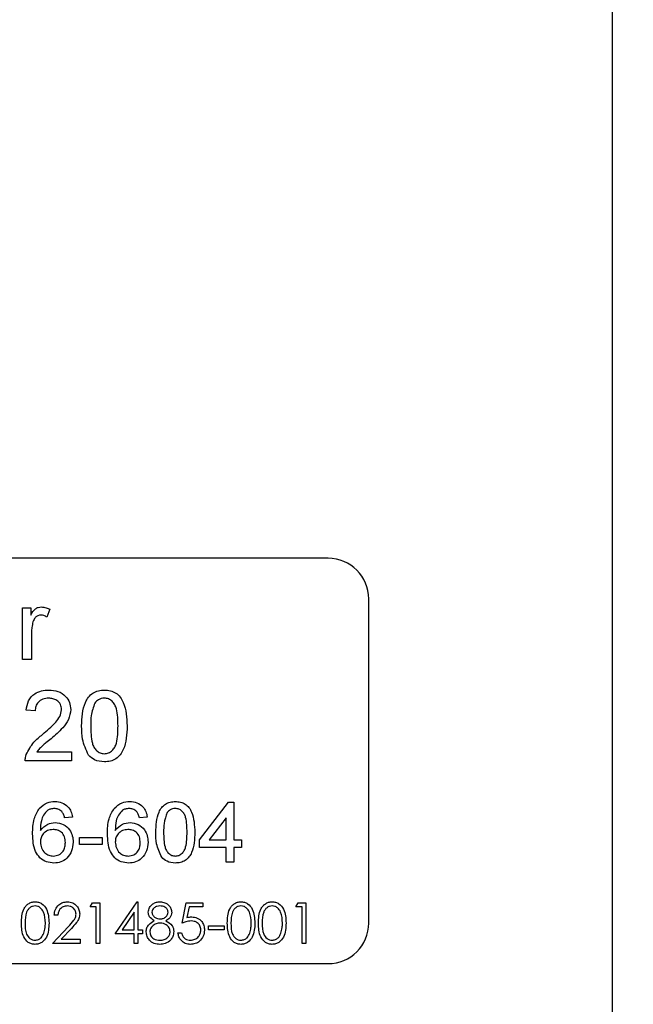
# Model space of a CAD drawing. Extents: x 0 to 8410, y 0 to 5940.
# Tile 144 of 158: x 5822 to 5853, y 4446 to 4495. Entities that reach past the tile are written whole.
import ezdxf

# ---------------------------------------------------------------- set-up
doc = ezdxf.new("R2010")
doc.units = 0
doc.header["$LTSCALE"] = 10
doc.layers.get('0').update_dxf_attribs({"linetype": 'CONTINUOUS'})
doc.styles.add('SLDTEXTSTYLE0', font='TXT', dxfattribs={"width": 0.605})
doc.dimstyles.new('SLDDIMSTYLE1', dxfattribs={"dimtxt": 50, "dimasz": 50, "dimexe": 0, "dimexo": 0.0625, "dimgap": 12.5, "dimtad": 1, "dimdec": 1, "dimrnd": 1e-09, "dimzin": 12, "dimtxsty": 'SLDTEXTSTYLE0', "dimsah": 1, "dimcen": 0.09, "dimazin": 3, "dimtfac": 1, "dimtofl": 0, "dimtmove": 0, "dimatfit": 3, "dimtolj": 1, "dimtzin": 12})
doc.dimstyles.new('SLDDIMSTYLE2', dxfattribs={"dimtxt": 50, "dimasz": 50, "dimexe": 0, "dimexo": 0.0625, "dimgap": 12.5, "dimtad": 1, "dimdec": 0, "dimrnd": 1e-09, "dimzin": 12, "dimtxsty": 'SLDTEXTSTYLE0', "dimsah": 1, "dimcen": 0.09, "dimazin": 3, "dimtfac": 1, "dimtofl": 0, "dimtmove": 0, "dimatfit": 3, "dimtolj": 1, "dimtzin": 12})
doc.dimstyles.new('SLDDIMSTYLE4', dxfattribs={"dimtxt": 50, "dimasz": 50, "dimexe": 0, "dimexo": 0.0625, "dimgap": 12.5, "dimtad": 0, "dimtih": 1, "dimtoh": 1, "dimdec": 1, "dimrnd": 1e-09, "dimzin": 12, "dimtxsty": 'SLDTEXTSTYLE0', "dimblk1": 'NONE', "dimsah": 1, "dimcen": 0, "dimazin": 3, "dimtfac": 1, "dimtmove": 0, "dimatfit": 3, "dimtolj": 1, "dimtzin": 12})

# ---------------------------------------------------------------- blocks, each defined once
blk = doc.blocks.new('_D_3')
at = {"color": 7, "linetype": 'CONTINUOUS'}
for p, q in [((5824.022, 5118.99), (8056.368, 5118.99)), ((8041.368, 1025.797), (8041.368, 5118.99)), ((6281.634, 1025.797), (8056.368, 1025.797))]:
    blk.add_line(p, q, dxfattribs=at)
for points in [[(8041.368, 5118.99), (8033.868, 5068.99), (8048.868, 5068.99)], [(8041.368, 1025.797), (8048.868, 1075.797), (8033.868, 1075.797)]]:
    blk.add_solid(points, dxfattribs=at)
at = {"color": 7, "linetype": 'CONTINUOUS', "insert": (7976.914, 2996.005), "char_height": 50, "attachment_point": 1, "rotation": 90, "style": 'SLDTEXTSTYLE0'}
blk.add_mtext('4093', dxfattribs=at)
blk = doc.blocks.new('_D_9')
at = {"color": 7, "linetype": 'CONTINUOUS'}
for p, q in [((6136.634, 4639.083), (2746.634, 4639.083)), ((2761.634, 4639.083), (2761.634, 1533.022)), ((3861.911, 1533.022), (2746.634, 1533.022))]:
    blk.add_line(p, q, dxfattribs=at)
for points in [[(2761.634, 4639.083), (2754.134, 4589.083), (2769.134, 4589.083)], [(2761.634, 1533.022), (2769.134, 1583.022), (2754.134, 1583.022)]]:
    blk.add_solid(points, dxfattribs=at)
at = {"color": 7, "linetype": 'CONTINUOUS', "insert": (2697.181, 3009.664), "char_height": 50, "attachment_point": 1, "rotation": 90, "style": 'SLDTEXTSTYLE0'}
blk.add_mtext('3106', dxfattribs=at)
blk = doc.blocks.new('_D_10')
at = {"color": 7, "linetype": 'CONTINUOUS'}
for p, q in [((4681.634, 4133.022), (4681.634, 5288.888)), ((6156.634, 4443.022), (6156.634, 5288.888)), ((4681.634, 5273.888), (6156.634, 5273.888))]:
    blk.add_line(p, q, dxfattribs=at)
for points in [[(4681.634, 5273.888), (4731.634, 5266.388), (4731.634, 5281.388)], [(6156.634, 5273.888), (6106.634, 5281.388), (6106.634, 5266.388)]]:
    blk.add_solid(points, dxfattribs=at)
at = {"color": 7, "linetype": 'CONTINUOUS', "insert": (5342.745, 5338.341), "char_height": 50, "attachment_point": 1, "style": 'SLDTEXTSTYLE0'}
blk.add_mtext('1475', dxfattribs=at)
blk = doc.blocks.new('SW_SYMBOL_HOLE_DEPTH')
at = {"color": 0, "linetype": 'CONTINUOUS'}
for p, q in [((0, 8750), (8000, 8750)), ((4000, 8750), (4000, 750)), ((1000, 5550), (4000, 750)), ((7000, 5550), (4000, 750))]:
    blk.add_line(p, q, dxfattribs=at)
blk = doc.blocks.new('_D_16')
at = {"color": 7, "linetype": 'CONTINUOUS'}
for p, q in [((5939.937, 4744.559), (5357.437, 4744.559)), ((6053.954, 4469.488), (5939.937, 4744.559)), ((6059.314, 4456.555), (6053.954, 4469.488))]:
    blk.add_line(p, q, dxfattribs=at)
blk.add_solid([(6053.954, 4469.488), (6041.737, 4518.549), (6027.88, 4512.806)], dxfattribs=at)
at = {"color": 7, "linetype": 'CONTINUOUS', "xscale": 0.006445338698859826, "yscale": 0.006445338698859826, "zscale": 0.006445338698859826}
blk.add_blockref('SW_SYMBOL_HOLE_DEPTH', (5544.52, 4828.522), dxfattribs=at)
at = {"color": 7, "linetype": 'CONTINUOUS', "char_height": 50, "attachment_point": 1, "style": 'SLDTEXTSTYLE0'}
for s, insert in [('3x M8', (5357.437, 4885.888)), ('12', (5613.582, 4885.888)), ('Both sides of wrist', (5357.437, 4809.013))]:
    blk.add_mtext(s, dxfattribs=dict(at, insert=insert))
blk = doc.blocks.new('_NONE')

msp = doc.modelspace()

# ---------------------------------------------------------------- linework, layer by layer
at = {"color": 8, "linetype": 'CONTINUOUS'}
msp.add_line((5851.634087, 4502.35491), (5851.634087, 4343.687345), dxfattribs=at)
at = {"color": 7, "linetype": 'CONTINUOUS'}
for p, q in [((5837.634029, 4468.021681), (5801.634016, 4468.021681)), ((5839.634003, 4450.021793), (5839.634003, 4466.021826)), ((5822.557153, 4463.021805), (5822.557153, 4465.579321)), ((5822.557153, 4465.579321), (5822.961034, 4465.579321)), ((5822.961034, 4465.579321), (5822.961034, 4465.222647)), ((5823.903265, 4465.504457), (5823.763074, 4465.115358)), ((5823.005857, 4464.380552), (5823.005857, 4463.021805)), ((5823.005857, 4463.021805), (5822.557153, 4463.021805)), ((5823.185386, 4460.489799), (5822.736563, 4460.534622)), ((5823.268118, 4458.470394), (5824.980201, 4458.470394)), ((5824.980201, 4458.470394), (5824.980201, 4458.02169)), ((5824.980201, 4458.02169), (5822.691741, 4458.02169)), ((5831.287922, 4454.137136), (5832.710924, 4455.983211)), ((5832.710924, 4455.983211), (5832.980218, 4455.983211)), ((5832.980218, 4455.983211), (5832.980218, 4454.137136)), ((5825.018706, 4455.252458), (5824.634018, 4455.214073)), ((5828.710975, 4455.252458), (5828.326406, 4455.214073)), ((5832.595648, 4455.217649), (5831.762614, 4454.137136)), ((5832.595648, 4454.137136), (5832.595648, 4455.217649)), ((5825.364771, 4454.252531), (5826.480212, 4454.252531)), ((5825.364771, 4453.906347), (5825.364771, 4454.252531)), ((5826.480212, 4453.906347), (5825.364771, 4453.906347)), ((5826.480212, 4454.252531), (5826.480212, 4453.906347)), ((5831.287922, 4453.752567), (5831.287922, 4454.137136)), ((5831.762614, 4454.137136), (5832.595648, 4454.137136)), ((5832.980218, 4454.137136), (5833.364787, 4454.137136)), ((5833.364787, 4454.137136), (5833.364787, 4453.752567)), ((5832.595648, 4453.752567), (5831.287922, 4453.752567)), ((5832.595648, 4453.021814), (5832.595648, 4453.752567)), ((5832.980218, 4453.752567), (5832.980218, 4453.021814)), ((5833.364787, 4453.752567), (5832.980218, 4453.752567)), ((5832.980218, 4453.021814), (5832.595648, 4453.021814)), ((5825.890483, 4450.816681), (5826.007905, 4451.021721)), ((5826.007905, 4451.021721), (5826.377692, 4451.021721)), ((5826.377692, 4451.021721), (5826.377692, 4449.021627)), ((5827.1212, 4449.483206), (5828.213038, 4451.072981)), ((5828.213038, 4451.072981), (5828.249397, 4451.072981)), ((5828.249397, 4451.072981), (5828.249397, 4449.688484)), ((5830.4289, 4450.021793), (5830.63406, 4451.021721)), ((5830.63406, 4451.021721), (5831.454577, 4451.021721)), ((5831.454577, 4451.021721), (5831.454577, 4450.816681)), ((5836.044254, 4450.816681), (5836.161675, 4451.021721)), ((5836.161675, 4451.021721), (5836.531462, 4451.021721)), ((5836.531462, 4451.021721), (5836.531462, 4449.021627)), ((5826.198163, 4450.816681), (5825.890483, 4450.816681)), ((5826.198163, 4449.021627), (5826.198163, 4450.816681)), ((5828.069987, 4450.557043), (5827.473821, 4449.688484)), ((5828.069987, 4449.688484), (5828.069987, 4450.557043)), ((5830.77425, 4450.816681), (5830.666484, 4450.290491)), ((5831.454577, 4450.816681), (5830.77425, 4450.816681)), ((5836.352052, 4450.816681), (5836.044254, 4450.816681)), ((5836.352052, 4449.021627), (5836.352052, 4450.816681)), ((5824.300708, 4450.406362), (5824.121179, 4450.406362)), ((5824.044289, 4449.021627), (5824.819984, 4449.849417)), ((5824.973049, 4449.760963), (5824.472608, 4449.226906)), ((5828.069987, 4449.483206), (5827.1212, 4449.483206)), ((5827.473821, 4449.688484), (5828.069987, 4449.688484)), ((5828.069987, 4449.021627), (5828.069987, 4449.483206)), ((5828.249397, 4449.688484), (5828.480186, 4449.688484)), ((5828.480186, 4449.483206), (5828.249397, 4449.483206)), ((5828.249397, 4449.483206), (5828.249397, 4449.021627)), ((5828.480186, 4449.688484), (5828.480186, 4449.483206)), ((5830.223741, 4449.534466), (5830.40327, 4449.534466)), ((5831.736626, 4449.688484), (5831.736626, 4449.893524)), ((5831.736626, 4449.893524), (5832.505884, 4449.893524)), ((5832.505884, 4449.688484), (5831.736626, 4449.688484)), ((5832.505884, 4449.893524), (5832.505884, 4449.688484)), ((5825.403275, 4449.021627), (5824.044289, 4449.021627)), ((5824.472608, 4449.226906), (5825.403275, 4449.226906)), ((5825.403275, 4449.226906), (5825.403275, 4449.021627)), ((5826.377692, 4449.021627), (5826.198163, 4449.021627)), ((5828.249397, 4449.021627), (5828.069987, 4449.021627)), ((5836.531462, 4449.021627), (5836.352052, 4449.021627)), ((5801.634016, 4448.0217), (5837.634029, 4448.0217))]:
    msp.add_line(p, q, dxfattribs=at)
for centre, radius, start, end in [((5804.021524, 3538.989613), 1580, 55, 155), ((5837.634054, 4466.021738), 2, 0, 90), ((5837.634054, 4450.021738), 2, 270, 0)]:
    msp.add_arc(centre, radius, start, end, dxfattribs=at)
at = {"color": 8, "linetype": 'CONTINUOUS'}
for points, knots in [([(5851.314487, 4339.085867), (5843.1158, 4339.557161), (5826.71259, 4340.500086), (5802.10865, 4341.919574), (5777.51639, 4343.370575), (5758.05661, 4344.521221), (5743.733874, 4345.422541), (5734.470007, 4345.818656), (5725.22618, 4347.309282), (5717.131177, 4349.6792), (5710.221156, 4352.543675), (5704.437302, 4355.524355), (5698.875736, 4359.019107), (5693.631568, 4362.978151), (5688.762218, 4367.359373), (5684.296663, 4372.106822), (5680.207096, 4377.267339), (5676.576969, 4382.761041), (5673.434583, 4388.520528), (5670.796187, 4394.486976), (5668.646723, 4400.718622), (5666.907124, 4407.621504), (5665.752557, 4415.160653), (5665.324086, 4423.843681), (5665.896819, 4432.497047), (5667.451654, 4441.010204), (5669.861754, 4449.29021), (5673.208891, 4457.24895), (5677.437771, 4464.763705), (5682.419365, 4471.810039), (5687.907608, 4477.914475), (5693.685659, 4483.118515), (5699.119951, 4487.194829), (5704.952511, 4490.857394), (5709.11034, 4492.846744), (5711.205783, 4493.849327)], [0, 0, 0, 0, 0.076814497, 0.153683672, 0.230716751, 0.30780409, 0.33684773, 0.365893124, 0.395147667, 0.424866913, 0.445225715, 0.465584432, 0.486163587, 0.507089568, 0.527450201, 0.547810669, 0.568389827, 0.589322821, 0.60962378, 0.629924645, 0.650446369, 0.671324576, 0.696502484, 0.72168086, 0.75250383, 0.777383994, 0.802537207, 0.833139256, 0.858124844, 0.883381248, 0.914134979, 0.935184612, 0.956562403, 0.978108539, 1, 1, 1, 1]), ([(5712.742748, 4489.635755), (5711.203761, 4488.968059), (5708.125865, 4487.632701), (5703.422077, 4485.087257), (5698.637924, 4482.03694), (5693.848168, 4478.383008), (5689.328068, 4474.300381), (5685.189718, 4469.878817), (5681.459543, 4465.152617), (5678.167715, 4460.186352), (5675.272315, 4454.922233), (5672.637661, 4449.008311), (5670.406722, 4442.3999), (5668.650528, 4434.604895), (5667.850405, 4427.108368), (5667.845841, 4420.054971), (5668.350195, 4414.037757), (5669.369208, 4408.022358), (5670.897597, 4402.111326), (5672.930021, 4396.352237), (5675.434032, 4390.795424), (5678.425853, 4385.423672), (5682.433313, 4379.483566), (5687.728233, 4373.208597), (5693.775182, 4367.646444), (5700.371519, 4362.770382), (5707.458928, 4358.611735), (5715.014837, 4355.363732), (5722.490428, 4353.092781), (5729.735983, 4351.491085), (5740.419102, 4350.618304), (5759.259636, 4349.626122), (5786.320696, 4347.823537), (5818.931348, 4345.808955), (5840.728384, 4344.394859), (5851.634087, 4343.687345)], [0, 0, 0, 0, 0.016310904, 0.032620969, 0.051960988, 0.071431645, 0.091104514, 0.111053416, 0.130126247, 0.149400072, 0.168672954, 0.18815501, 0.211859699, 0.235829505, 0.265017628, 0.284228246, 0.303653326, 0.323078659, 0.342923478, 0.362427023, 0.381931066, 0.401724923, 0.421816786, 0.451232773, 0.481126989, 0.501386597, 0.530883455, 0.560842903, 0.581140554, 0.606806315, 0.632764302, 0.685069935, 0.789748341, 0.894804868, 1, 1, 1, 1])]:
    msp.add_open_spline(points, degree=3, knots=knots, dxfattribs=at)
at = {"color": 7, "linetype": 'CONTINUOUS'}
for points, knots in [([(5822.961034, 4465.222647), (5823.028157, 4465.336593), (5823.121715, 4465.495414), (5823.330151, 4465.610722), (5823.432248, 4465.619829), (5823.48329, 4465.624382)], [0, 0, 0, 0, 0.5594231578, 0.7797382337, 1, 1, 1, 1]), ([(5823.48329, 4465.624382), (5823.565957, 4465.616368), (5823.713698, 4465.602044), (5823.8453, 4465.534297), (5823.903265, 4465.504457)], [0, 0, 0, 0, 0.5595429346, 1, 1, 1, 1]), ([(5823.465767, 4465.220501), (5823.414785, 4465.214188), (5823.312786, 4465.201558), (5823.158921, 4465.089542), (5823.106957, 4464.967444), (5823.075237, 4464.892914)], [0, 0, 0, 0, 0.280213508, 0.560631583, 1, 1, 1, 1]), ([(5823.763074, 4465.115358), (5823.711849, 4465.147865), (5823.620384, 4465.205906), (5823.513007, 4465.216042), (5823.465767, 4465.220501)], [0, 0, 0, 0, 0.560055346, 1, 1, 1, 1]), ([(5823.075237, 4464.892914), (5823.052463, 4464.798587), (5823.011765, 4464.630027), (5823.007664, 4464.456828), (5823.005857, 4464.380552)], [0, 0, 0, 0, 0.559604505, 1, 1, 1, 1]), ([(5822.736563, 4460.534622), (5822.762491, 4460.689902), (5822.814211, 4460.999659), (5823.114803, 4461.343026), (5823.490497, 4461.501738), (5823.735678, 4461.515023), (5823.858442, 4461.521675)], [0, 0, 0, 0, 0.28017627, 0.558903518, 0.779138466, 1, 1, 1, 1]), ([(5823.858442, 4461.521675), (5824.01113, 4461.511107), (5824.315832, 4461.490018), (5824.680493, 4461.24762), (5824.902846, 4460.914666), (5824.924532, 4460.675317), (5824.935379, 4460.555603)], [0, 0, 0, 0, 0.280449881, 0.559663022, 0.779759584, 1, 1, 1, 1]), ([(5825.473847, 4459.747841), (5825.487256, 4460.151599), (5825.504034, 4460.65681), (5825.800724, 4461.17739), (5826.019726, 4461.383931), (5826.298238, 4461.504337), (5826.496421, 4461.515892), (5826.595606, 4461.521675)], [0, 0, 0, 0, 0.499117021, 0.624530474, 0.749563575, 0.874662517, 1, 1, 1, 1]), ([(5826.595606, 4461.521675), (5826.694724, 4461.515307), (5826.892901, 4461.502574), (5827.17112, 4461.383666), (5827.394957, 4461.180668), (5827.671343, 4460.648738), (5827.696923, 4460.148006), (5827.717366, 4459.747841)], [0, 0, 0, 0, 0.125363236, 0.250653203, 0.37571981, 0.501100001, 1, 1, 1, 1]), ([(5823.848548, 4461.117794), (5823.751713, 4461.110655), (5823.558507, 4461.096411), (5823.326391, 4460.938879), (5823.201894, 4460.717378), (5823.190897, 4460.565766), (5823.185386, 4460.489799)], [0, 0, 0, 0, 0.280461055, 0.5595805, 0.779322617, 1, 1, 1, 1]), ([(5824.486675, 4460.551311), (5824.474848, 4460.640807), (5824.45117, 4460.819976), (5824.269338, 4461.007036), (5824.059362, 4461.105283), (5823.918885, 4461.11362), (5823.848548, 4461.117794)], [0, 0, 0, 0, 0.279048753, 0.5586499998, 0.7790144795, 1, 1, 1, 1]), ([(5826.125087, 4460.878183), (5826.052157, 4460.674051), (5825.921452, 4460.308207), (5825.922214, 4459.920602), (5825.922551, 4459.749271)], [0, 0, 0, 0, 0.557977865, 1, 1, 1, 1]), ([(5826.590719, 4461.117794), (5826.539895, 4461.114528), (5826.438326, 4461.108), (5826.267395, 4461.035394), (5826.179039, 4460.937784), (5826.125087, 4460.878183)], [0, 0, 0, 0, 0.280573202, 0.560709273, 1, 1, 1, 1]), ([(5827.268662, 4459.749271), (5827.265551, 4460.036262), (5827.261661, 4460.395015), (5827.120724, 4460.803028), (5826.986921, 4460.972472), (5826.80556, 4461.097583), (5826.662324, 4461.111058), (5826.590719, 4461.117794)], [0, 0, 0, 0, 0.500402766, 0.625528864, 0.750529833, 0.8752886, 1, 1, 1, 1]), ([(5823.545756, 4459.330847), (5823.769432, 4459.522197), (5824.080781, 4459.788551), (5824.424858, 4460.204662), (5824.466113, 4460.436007), (5824.486675, 4460.551311)], [0, 0, 0, 0, 0.5613437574, 0.781370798, 1, 1, 1, 1]), ([(5824.935379, 4460.555603), (5824.911683, 4460.388455), (5824.864182, 4460.053396), (5824.487979, 4459.568981), (5824.163069, 4459.290173), (5823.9643, 4459.119608)], [0, 0, 0, 0, 0.27874388, 0.558759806, 1, 1, 1, 1]), ([(5825.813832, 4458.313991), (5825.694488, 4458.56839), (5825.480618, 4459.024284), (5825.475922, 4459.526064), (5825.473847, 4459.747841)], [0, 0, 0, 0, 0.558020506, 1, 1, 1, 1]), ([(5825.922551, 4459.749271), (5825.926168, 4459.463563), (5825.930691, 4459.106392), (5826.066637, 4458.69713), (5826.203025, 4458.530531), (5826.38125, 4458.402718), (5826.524175, 4458.38807), (5826.595606, 4458.380749)], [0, 0, 0, 0, 0.5004001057, 0.6255619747, 0.7504970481, 0.8753019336, 1, 1, 1, 1]), ([(5826.595606, 4458.380749), (5826.666895, 4458.388343), (5826.809561, 4458.403543), (5826.98856, 4458.530172), (5827.123607, 4458.697839), (5827.261153, 4459.106102), (5827.265325, 4459.463428), (5827.268662, 4459.749271)], [0, 0, 0, 0, 0.124650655, 0.249456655, 0.374432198, 0.499575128, 1, 1, 1, 1]), ([(5827.717366, 4459.747841), (5827.703645, 4459.344487), (5827.686478, 4458.839799), (5827.390167, 4458.319743), (5827.171551, 4458.112935), (5826.892628, 4457.99392), (5826.694674, 4457.982555), (5826.595606, 4457.976868)], [0, 0, 0, 0, 0.499089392, 0.6244747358, 0.7495806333, 0.874676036, 1, 1, 1, 1]), ([(5822.738709, 4458.333065), (5822.850989, 4458.550469), (5823.052106, 4458.939887), (5823.394509, 4459.211063), (5823.545756, 4459.330847)], [0, 0, 0, 0, 0.5582784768, 1, 1, 1, 1]), ([(5823.9643, 4459.119608), (5823.88079, 4459.050805), (5823.743195, 4458.937443), (5823.553629, 4458.777516), (5823.395604, 4458.637896), (5823.310611, 4458.526225), (5823.268118, 4458.470394)], [0, 0, 0, 0, 0.339930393, 0.560087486, 0.780059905, 1, 1, 1, 1]), ([(5822.691741, 4458.02169), (5822.692984, 4458.081054), (5822.695204, 4458.187021), (5822.72542, 4458.288455), (5822.738709, 4458.333065)], [0, 0, 0, 0, 0.560206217, 1, 1, 1, 1]), ([(5826.595606, 4457.976868), (5826.42724, 4457.991349), (5826.126449, 4458.017219), (5825.909392, 4458.223274), (5825.813832, 4458.313991)], [0, 0, 0, 0, 0.559744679, 1, 1, 1, 1]), ([(5823.384108, 4455.680897), (5823.507334, 4455.792416), (5823.728054, 4455.992167), (5824.022563, 4456.012746), (5824.15265, 4456.021835)], [0, 0, 0, 0, 0.558288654, 1, 1, 1, 1]), ([(5824.15265, 4456.021835), (5824.272914, 4456.012024), (5824.513036, 4455.992433), (5824.798324, 4455.794863), (5824.965913, 4455.530658), (5825.001094, 4455.345269), (5825.018706, 4455.252458)], [0, 0, 0, 0, 0.280068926, 0.559196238, 0.779321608, 1, 1, 1, 1]), ([(5827.076377, 4455.680897), (5827.199644, 4455.792416), (5827.420418, 4455.99215), (5827.714954, 4456.012741), (5827.845039, 4456.021835)], [0, 0, 0, 0, 0.558338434, 1, 1, 1, 1]), ([(5827.845039, 4456.021835), (5827.965261, 4456.012017), (5828.205339, 4455.99241), (5828.490593, 4455.794863), (5828.658182, 4455.530658), (5828.693363, 4455.345269), (5828.710975, 4455.252458)], [0, 0, 0, 0, 0.280002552, 0.559155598, 0.779301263, 1, 1, 1, 1]), ([(5829.134049, 4454.501201), (5829.145517, 4454.847354), (5829.159866, 4455.280474), (5829.4144, 4455.726576), (5829.601975, 4455.903767), (5829.840784, 4456.006729), (5830.010588, 4456.016796), (5830.095591, 4456.021835)], [0, 0, 0, 0, 0.499156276, 0.624564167, 0.749627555, 0.874665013, 1, 1, 1, 1]), ([(5830.095591, 4456.021835), (5830.180568, 4456.016332), (5830.350415, 4456.005331), (5830.588958, 4455.90353), (5830.780676, 4455.729376), (5831.017767, 4455.273526), (5831.039648, 4454.844255), (5831.057133, 4454.501201)], [0, 0, 0, 0, 0.125394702, 0.250632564, 0.375712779, 0.501097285, 1, 1, 1, 1]), ([(5823.057117, 4454.4261), (5823.061093, 4454.677117), (5823.068176, 4455.124231), (5823.28779, 4455.511185), (5823.384108, 4455.680897)], [0, 0, 0, 0, 0.561417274, 1, 1, 1, 1]), ([(5823.79991, 4455.586721), (5823.726816, 4455.51373), (5823.580555, 4455.367674), (5823.455105, 4455.013307), (5823.446854, 4454.749285), (5823.441805, 4454.587747)], [0, 0, 0, 0, 0.279422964, 0.559125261, 1, 1, 1, 1]), ([(5824.127497, 4455.675651), (5824.06295, 4455.670865), (5823.947661, 4455.662315), (5823.845066, 4455.609824), (5823.79991, 4455.586721)], [0, 0, 0, 0, 0.559869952, 1, 1, 1, 1]), ([(5824.495258, 4455.521633), (5824.434956, 4455.571481), (5824.327104, 4455.660637), (5824.188573, 4455.671057), (5824.127497, 4455.675651)], [0, 0, 0, 0, 0.55911712, 1, 1, 1, 1]), ([(5824.634018, 4455.214073), (5824.618395, 4455.276354), (5824.590515, 4455.3875), (5824.524348, 4455.480671), (5824.495258, 4455.521633)], [0, 0, 0, 0, 0.560349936, 1, 1, 1, 1]), ([(5826.749386, 4454.4261), (5826.753363, 4454.677117), (5826.760446, 4455.124231), (5826.980059, 4455.511185), (5827.076377, 4455.680897)], [0, 0, 0, 0, 0.561417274, 1, 1, 1, 1]), ([(5827.492179, 4455.586721), (5827.419073, 4455.513734), (5827.272797, 4455.367698), (5827.147567, 4455.013265), (5827.139196, 4454.749276), (5827.134075, 4454.587747)], [0, 0, 0, 0, 0.279431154, 0.559102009, 1, 1, 1, 1]), ([(5827.819767, 4455.675651), (5827.75522, 4455.670865), (5827.63993, 4455.662315), (5827.537335, 4455.609824), (5827.492179, 4455.586721)], [0, 0, 0, 0, 0.559869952, 1, 1, 1, 1]), ([(5828.187527, 4455.521633), (5828.127225, 4455.571481), (5828.019373, 4455.660637), (5827.880842, 4455.671057), (5827.819767, 4455.675651)], [0, 0, 0, 0, 0.55911712, 1, 1, 1, 1]), ([(5828.326406, 4455.214073), (5828.310793, 4455.27636), (5828.282924, 4455.387538), (5828.216665, 4455.480675), (5828.187527, 4455.521633)], [0, 0, 0, 0, 0.560244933, 1, 1, 1, 1]), ([(5829.692306, 4455.470135), (5829.629796, 4455.295164), (5829.517754, 4454.981551), (5829.518353, 4454.649283), (5829.518618, 4454.502394)], [0, 0, 0, 0, 0.557920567, 1, 1, 1, 1]), ([(5830.091419, 4455.675651), (5830.04786, 4455.672747), (5829.96085, 4455.666944), (5829.814287, 4455.604923), (5829.738561, 4455.521246), (5829.692306, 4455.470135)], [0, 0, 0, 0, 0.280647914, 0.56060928, 1, 1, 1, 1]), ([(5830.672564, 4454.502394), (5830.669796, 4454.74843), (5830.666335, 4455.05599), (5830.545681, 4455.405796), (5830.431007, 4455.551048), (5830.275528, 4455.658135), (5830.152777, 4455.669814), (5830.091419, 4455.675651)], [0, 0, 0, 0, 0.500488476, 0.62563963, 0.750539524, 0.875305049, 1, 1, 1, 1]), ([(5823.441805, 4454.587747), (5823.551733, 4454.712559), (5823.748537, 4454.936008), (5824.041463, 4454.968806), (5824.17077, 4454.983284)], [0, 0, 0, 0, 0.558566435, 1, 1, 1, 1]), ([(5824.17077, 4454.983284), (5824.308366, 4454.964834), (5824.583849, 4454.927894), (5824.877584, 4454.655359), (5825.035829, 4454.334404), (5825.050001, 4454.118057), (5825.057091, 4454.009821)], [0, 0, 0, 0, 0.279120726, 0.558835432, 0.779291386, 1, 1, 1, 1]), ([(5827.134075, 4454.587747), (5827.244003, 4454.712559), (5827.440806, 4454.936008), (5827.733732, 4454.968806), (5827.86304, 4454.983284)], [0, 0, 0, 0, 0.558566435, 1, 1, 1, 1]), ([(5827.86304, 4454.983284), (5828.000683, 4454.96485), (5828.276194, 4454.927952), (5828.569866, 4454.655319), (5828.728072, 4454.334398), (5828.742341, 4454.118056), (5828.74948, 4454.009821)], [0, 0, 0, 0, 0.279192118, 0.558837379, 0.779287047, 1, 1, 1, 1]), ([(5824.108781, 4452.98319), (5823.982389, 4452.994436), (5823.729826, 4453.016906), (5823.401547, 4453.228376), (5823.085431, 4453.69063), (5823.068795, 4454.122752), (5823.057117, 4454.4261)], [0, 0, 0, 0, 0.186929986, 0.373534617, 0.560223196, 1, 1, 1, 1]), ([(5824.064316, 4454.6371), (5823.97219, 4454.627201), (5823.787945, 4454.607402), (5823.578006, 4454.4437), (5823.457015, 4454.234983), (5823.446879, 4454.090022), (5823.441805, 4454.01745)], [0, 0, 0, 0, 0.27967391, 0.5593253, 0.779387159, 1, 1, 1, 1]), ([(5824.672522, 4453.997661), (5824.66593, 4454.091472), (5824.652785, 4454.278512), (5824.499709, 4454.502927), (5824.284899, 4454.622893), (5824.137924, 4454.632359), (5824.064316, 4454.6371)], [0, 0, 0, 0, 0.280512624, 0.559287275, 0.779284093, 1, 1, 1, 1]), ([(5827.80117, 4452.98319), (5827.674785, 4452.994445), (5827.422201, 4453.016937), (5827.093817, 4453.228299), (5826.777898, 4453.690719), (5826.761147, 4454.122777), (5826.749386, 4454.4261)], [0, 0, 0, 0, 0.186925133, 0.373575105, 0.560224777, 1, 1, 1, 1]), ([(5827.756705, 4454.6371), (5827.664542, 4454.627205), (5827.480262, 4454.607421), (5827.270236, 4454.443739), (5827.149458, 4454.234938), (5827.139207, 4454.090015), (5827.134075, 4454.01745)], [0, 0, 0, 0, 0.279771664, 0.559401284, 0.77938664, 1, 1, 1, 1]), ([(5828.364791, 4453.997661), (5828.358199, 4454.091472), (5828.345055, 4454.278512), (5828.191979, 4454.502927), (5827.977204, 4454.622873), (5827.830271, 4454.632354), (5827.756705, 4454.6371)], [0, 0, 0, 0, 0.280545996, 0.559353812, 0.779376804, 1, 1, 1, 1]), ([(5829.425516, 4453.272392), (5829.323226, 4453.490436), (5829.139939, 4453.881139), (5829.135854, 4454.311165), (5829.134049, 4454.501201)], [0, 0, 0, 0, 0.558082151, 1, 1, 1, 1]), ([(5829.518618, 4454.502394), (5829.52178, 4454.257568), (5829.525733, 4453.951473), (5829.642124, 4453.600629), (5829.759186, 4453.45791), (5829.911807, 4453.3481), (5830.034372, 4453.335612), (5830.095591, 4453.329374)], [0, 0, 0, 0, 0.500316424, 0.625523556, 0.750430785, 0.875343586, 1, 1, 1, 1]), ([(5830.095591, 4453.329374), (5830.156702, 4453.335985), (5830.278945, 4453.349208), (5830.432436, 4453.457589), (5830.54824, 4453.601288), (5830.665903, 4453.951262), (5830.669604, 4454.257461), (5830.672564, 4454.502394)], [0, 0, 0, 0, 0.12471561, 0.249474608, 0.374482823, 0.499642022, 1, 1, 1, 1]), ([(5831.057133, 4454.501201), (5831.045404, 4454.155461), (5831.030728, 4453.722873), (5830.776587, 4453.277259), (5830.589334, 4453.099873), (5830.350194, 4452.997932), (5830.180526, 4452.988108), (5830.095591, 4452.98319)], [0, 0, 0, 0, 0.499066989, 0.624430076, 0.749566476, 0.874634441, 1, 1, 1, 1]), ([(5823.441805, 4454.01745), (5823.453042, 4453.919817), (5823.475496, 4453.724728), (5823.630245, 4453.489436), (5823.847752, 4453.349054), (5824.002099, 4453.335938), (5824.079337, 4453.329374)], [0, 0, 0, 0, 0.28008458, 0.559661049, 0.779645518, 1, 1, 1, 1]), ([(5824.079337, 4453.329374), (5824.173948, 4453.340178), (5824.362968, 4453.361762), (5824.564252, 4453.551232), (5824.660318, 4453.7759), (5824.668452, 4453.923701), (5824.672522, 4453.997661)], [0, 0, 0, 0, 0.279572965, 0.558544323, 0.779092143, 1, 1, 1, 1]), ([(5825.057091, 4454.009821), (5825.042052, 4453.863718), (5825.012019, 4453.571966), (5824.779782, 4453.220353), (5824.453841, 4453.013942), (5824.223829, 4452.993444), (5824.108781, 4452.98319)], [0, 0, 0, 0, 0.280311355, 0.559752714, 0.779795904, 1, 1, 1, 1]), ([(5827.134075, 4454.01745), (5827.145303, 4453.919811), (5827.167742, 4453.724688), (5827.322639, 4453.489465), (5827.540135, 4453.34905), (5827.694485, 4453.335936), (5827.771725, 4453.329374)], [0, 0, 0, 0, 0.280066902, 0.559688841, 0.779659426, 1, 1, 1, 1]), ([(5827.771725, 4453.329374), (5827.866294, 4453.340186), (5828.055268, 4453.361791), (5828.256521, 4453.551232), (5828.352587, 4453.7759), (5828.360721, 4453.923701), (5828.364791, 4453.997661)], [0, 0, 0, 0, 0.279489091, 0.558492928, 0.779066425, 1, 1, 1, 1]), ([(5828.74948, 4454.009821), (5828.73444, 4453.863718), (5828.704407, 4453.571966), (5828.472171, 4453.220353), (5828.14623, 4453.013942), (5827.916218, 4452.993444), (5827.80117, 4452.98319)], [0, 0, 0, 0, 0.280311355, 0.559752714, 0.779795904, 1, 1, 1, 1]), ([(5830.095591, 4452.98319), (5829.951269, 4452.995574), (5829.693369, 4453.017702), (5829.507411, 4453.194522), (5829.425516, 4453.272392)], [0, 0, 0, 0, 0.559605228, 1, 1, 1, 1]), ([(5822.505893, 4450.02084), (5822.51359, 4450.259711), (5822.523222, 4450.558669), (5822.709723, 4450.859004), (5822.839475, 4450.978424), (5822.999157, 4451.0587), (5823.116088, 4451.068221), (5823.174538, 4451.072981)], [0, 0, 0, 0, 0.4987566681, 0.6242152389, 0.749449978, 0.874759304, 1, 1, 1, 1]), ([(5823.174538, 4451.072981), (5823.23339, 4451.068298), (5823.351116, 4451.05893), (5823.565732, 4450.954552), (5823.835937, 4450.620733), (5823.8533, 4450.260853), (5823.864879, 4450.02084)], [0, 0, 0, 0, 0.125554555, 0.251155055, 0.500575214, 1, 1, 1, 1]), ([(5824.121179, 4450.406362), (5824.132846, 4450.503605), (5824.156152, 4450.697866), (5824.326786, 4450.920041), (5824.543914, 4451.053429), (5824.696946, 4451.066462), (5824.773492, 4451.072981)], [0, 0, 0, 0, 0.2800706, 0.559489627, 0.779658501, 1, 1, 1, 1]), ([(5824.773492, 4451.072981), (5824.862649, 4451.064645), (5825.040794, 4451.047989), (5825.238942, 4450.885268), (5825.358736, 4450.687513), (5825.371342, 4450.548084), (5825.377645, 4450.478365)], [0, 0, 0, 0, 0.2798297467, 0.5591345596, 0.7795545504, 1, 1, 1, 1]), ([(5828.762235, 4450.559904), (5828.776429, 4450.639937), (5828.804861, 4450.800247), (5828.969876, 4450.966487), (5829.158245, 4451.057687), (5829.28501, 4451.067883), (5829.348387, 4451.072981)], [0, 0, 0, 0, 0.278767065, 0.558380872, 0.779205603, 1, 1, 1, 1]), ([(5829.348387, 4451.072981), (5829.428133, 4451.064247), (5829.587533, 4451.046789), (5829.774614, 4450.914777), (5829.893152, 4450.742001), (5829.908428, 4450.616765), (5829.916062, 4450.554182)], [0, 0, 0, 0, 0.279937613, 0.559557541, 0.779900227, 1, 1, 1, 1]), ([(5832.659664, 4450.02084), (5832.66737, 4450.259699), (5832.677015, 4450.558642), (5832.863491, 4450.859052), (5832.993339, 4450.978349), (5833.152949, 4451.058728), (5833.269854, 4451.06823), (5833.328309, 4451.072981)], [0, 0, 0, 0, 0.498763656, 0.624223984, 0.749523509, 0.874757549, 1, 1, 1, 1]), ([(5833.328309, 4451.072981), (5833.387202, 4451.068303), (5833.504969, 4451.058948), (5833.719621, 4450.954552), (5833.989837, 4450.620742), (5834.007122, 4450.260855), (5834.01865, 4450.02084)], [0, 0, 0, 0, 0.125630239, 0.251222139, 0.50062522, 1, 1, 1, 1]), ([(5834.198179, 4450.02084), (5834.205875, 4450.259711), (5834.215507, 4450.558669), (5834.402009, 4450.859004), (5834.531761, 4450.978424), (5834.691443, 4451.0587), (5834.808374, 4451.068221), (5834.866824, 4451.072981)], [0, 0, 0, 0, 0.4987566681, 0.6242152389, 0.749449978, 0.874759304, 1, 1, 1, 1]), ([(5834.866824, 4451.072981), (5834.925676, 4451.068298), (5835.043401, 4451.05893), (5835.258018, 4450.954552), (5835.528223, 4450.620733), (5835.545585, 4450.260853), (5835.557165, 4450.02084)], [0, 0, 0, 0, 0.125554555, 0.251155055, 0.500575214, 1, 1, 1, 1]), ([(5823.180499, 4450.867941), (5823.134676, 4450.863366), (5823.042965, 4450.854211), (5822.921248, 4450.783962), (5822.824326, 4450.685393), (5822.691864, 4450.441922), (5822.688218, 4450.208419), (5822.685303, 4450.021793)], [0, 0, 0, 0, 0.125093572, 0.250366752, 0.375632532, 0.500977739, 1, 1, 1, 1]), ([(5823.68535, 4450.021793), (5823.677968, 4450.207493), (5823.666912, 4450.485621), (5823.479708, 4450.760629), (5823.317804, 4450.853271), (5823.226255, 4450.863052), (5823.180499, 4450.867941)], [0, 0, 0, 0, 0.500100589, 0.749013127, 0.874555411, 1, 1, 1, 1]), ([(5824.764313, 4450.867941), (5824.695999, 4450.860974), (5824.559463, 4450.84705), (5824.405086, 4450.722298), (5824.322027, 4450.565704), (5824.30782, 4450.459516), (5824.300708, 4450.406362)], [0, 0, 0, 0, 0.279655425, 0.558933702, 0.779218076, 1, 1, 1, 1]), ([(5825.198116, 4450.462391), (5825.189749, 4450.524258), (5825.172999, 4450.648104), (5825.050772, 4450.778878), (5824.910275, 4450.856796), (5824.812981, 4450.864225), (5824.764313, 4450.867941)], [0, 0, 0, 0, 0.279212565, 0.5589369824, 0.7793744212, 1, 1, 1, 1]), ([(5824.819984, 4449.849417), (5824.915877, 4449.948237), (5825.049345, 4450.085781), (5825.182117, 4450.299024), (5825.192785, 4450.407953), (5825.198116, 4450.462391)], [0, 0, 0, 0, 0.560751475, 0.780482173, 1, 1, 1, 1]), ([(5825.377645, 4450.478365), (5825.369493, 4450.399066), (5825.353172, 4450.24032), (5825.193386, 4450.000486), (5825.05668, 4449.851876), (5824.973049, 4449.760963)], [0, 0, 0, 0, 0.279285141, 0.559098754, 1, 1, 1, 1]), ([(5829.054298, 4450.135996), (5828.968421, 4450.192915), (5828.848483, 4450.27241), (5828.772442, 4450.44067), (5828.765639, 4450.520146), (5828.762235, 4450.559904)], [0, 0, 0, 0, 0.557525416, 0.778648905, 1, 1, 1, 1]), ([(5829.338374, 4450.867941), (5829.285824, 4450.864392), (5829.180848, 4450.857304), (5829.052224, 4450.783389), (5828.958544, 4450.680824), (5828.947354, 4450.598276), (5828.941764, 4450.557043)], [0, 0, 0, 0, 0.280652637, 0.560642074, 0.780539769, 1, 1, 1, 1]), ([(5828.941764, 4450.557043), (5828.952928, 4450.504059), (5828.97537, 4450.397541), (5829.094166, 4450.296867), (5829.218764, 4450.235963), (5829.303344, 4450.229877), (5829.345646, 4450.226833)], [0, 0, 0, 0, 0.277613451, 0.558112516, 0.77899819, 1, 1, 1, 1]), ([(5829.736652, 4450.561096), (5829.725904, 4450.612417), (5829.704325, 4450.715461), (5829.557156, 4450.848421), (5829.421299, 4450.860542), (5829.338374, 4450.867941)], [0, 0, 0, 0, 0.278806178, 0.559792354, 1, 1, 1, 1]), ([(5829.345646, 4450.226833), (5829.398654, 4450.232452), (5829.504671, 4450.243689), (5829.633107, 4450.324847), (5829.717099, 4450.436726), (5829.730139, 4450.51967), (5829.736652, 4450.561096)], [0, 0, 0, 0, 0.280044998, 0.56009437, 0.780292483, 1, 1, 1, 1]), ([(5829.916062, 4450.554182), (5829.911612, 4450.50427), (5829.902717, 4450.404502), (5829.807789, 4450.246928), (5829.698725, 4450.178062), (5829.632105, 4450.135996)], [0, 0, 0, 0, 0.280361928, 0.560419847, 1, 1, 1, 1]), ([(5833.334388, 4450.867941), (5833.288521, 4450.863379), (5833.196795, 4450.854256), (5833.07512, 4450.783921), (5832.978214, 4450.685397), (5832.845756, 4450.441917), (5832.842109, 4450.208417), (5832.839193, 4450.021793)], [0, 0, 0, 0, 0.125199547, 0.250375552, 0.375639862, 0.500983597, 1, 1, 1, 1]), ([(5833.83924, 4450.021793), (5833.831783, 4450.207474), (5833.820615, 4450.485545), (5833.633592, 4450.760652), (5833.471691, 4450.853269), (5833.380144, 4450.863051), (5833.334388, 4450.867941)], [0, 0, 0, 0, 0.500142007, 0.749001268, 0.874549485, 1, 1, 1, 1]), ([(5834.872784, 4450.867941), (5834.826961, 4450.863367), (5834.735249, 4450.854212), (5834.613541, 4450.783957), (5834.516595, 4450.685424), (5834.384409, 4450.441819), (5834.380619, 4450.208383), (5834.377589, 4450.021793)], [0, 0, 0, 0, 0.125098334, 0.250376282, 0.375646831, 0.500943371, 1, 1, 1, 1]), ([(5835.377636, 4450.021793), (5835.370254, 4450.207493), (5835.359197, 4450.485621), (5835.171994, 4450.760629), (5835.01009, 4450.853271), (5834.918541, 4450.863052), (5834.872784, 4450.867941)], [0, 0, 0, 0, 0.500100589, 0.749013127, 0.874555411, 1, 1, 1, 1]), ([(5823.174538, 4448.970367), (5823.11615, 4448.975113), (5822.999361, 4448.984606), (5822.78708, 4449.089534), (5822.524328, 4449.425391), (5822.513272, 4449.782513), (5822.505893, 4450.02084)], [0, 0, 0, 0, 0.12558682, 0.251200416, 0.500284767, 1, 1, 1, 1]), ([(5822.685303, 4450.021793), (5822.68679, 4449.834864), (5822.689016, 4449.554885), (5822.881003, 4449.28179), (5823.043225, 4449.190195), (5823.134754, 4449.180494), (5823.180499, 4449.175646)], [0, 0, 0, 0, 0.500191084, 0.749176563, 0.874642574, 1, 1, 1, 1]), ([(5823.864879, 4450.02084), (5823.853665, 4449.780853), (5823.836852, 4449.421022), (5823.565014, 4449.089509), (5823.351043, 4448.984616), (5823.233369, 4448.975117), (5823.174538, 4448.970367)], [0, 0, 0, 0, 0.499327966, 0.748682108, 0.874353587, 1, 1, 1, 1]), ([(5823.609652, 4449.518968), (5823.635122, 4449.611174), (5823.680634, 4449.775936), (5823.683908, 4449.946626), (5823.68535, 4450.021793)], [0, 0, 0, 0, 0.559627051, 1, 1, 1, 1]), ([(5828.659715, 4449.587871), (5828.66633, 4449.654647), (5828.679565, 4449.788245), (5828.813583, 4449.995769), (5828.962995, 4450.082808), (5829.054298, 4450.135996)], [0, 0, 0, 0, 0.279871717, 0.559942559, 1, 1, 1, 1]), ([(5829.350056, 4450.021793), (5829.279732, 4450.01584), (5829.139192, 4450.003942), (5828.973806, 4449.891767), (5828.859391, 4449.747202), (5828.845877, 4449.636979), (5828.839125, 4449.581911)], [0, 0, 0, 0, 0.280340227, 0.56024406, 0.78029805, 1, 1, 1, 1]), ([(5829.839172, 4449.600746), (5829.827438, 4449.667121), (5829.803882, 4449.800359), (5829.66202, 4449.932353), (5829.507765, 4450.010387), (5829.402652, 4450.017989), (5829.350056, 4450.021793)], [0, 0, 0, 0, 0.2782651, 0.558579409, 0.779124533, 1, 1, 1, 1]), ([(5829.632105, 4450.135996), (5829.74543, 4450.0673), (5829.903607, 4449.971415), (5830.007084, 4449.757389), (5830.01483, 4449.655333), (5830.018701, 4449.604322)], [0, 0, 0, 0, 0.558248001, 0.779195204, 1, 1, 1, 1]), ([(5830.869617, 4450.124313), (5830.784914, 4450.115532), (5830.633507, 4450.099837), (5830.491475, 4450.045661), (5830.4289, 4450.021793)], [0, 0, 0, 0, 0.5594365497, 1, 1, 1, 1]), ([(5830.666484, 4450.290491), (5830.709754, 4450.30239), (5830.786981, 4450.323628), (5830.8669, 4450.327605), (5830.902042, 4450.329353)], [0, 0, 0, 0, 0.5602859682, 1, 1, 1, 1]), ([(5831.352057, 4449.682762), (5831.344628, 4449.752001), (5831.329789, 4449.890292), (5831.195004, 4450.040405), (5831.032031, 4450.114868), (5830.923801, 4450.121162), (5830.869617, 4450.124313)], [0, 0, 0, 0, 0.279689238, 0.558627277, 0.779030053, 1, 1, 1, 1]), ([(5830.902042, 4450.329353), (5830.99771, 4450.319204), (5831.188836, 4450.298927), (5831.399227, 4450.119012), (5831.516229, 4449.900003), (5831.526386, 4449.750119), (5831.531467, 4449.675133)], [0, 0, 0, 0, 0.279762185, 0.558905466, 0.77932408, 1, 1, 1, 1]), ([(5833.328309, 4448.970367), (5833.269961, 4448.975118), (5833.153213, 4448.984623), (5832.940959, 4449.089556), (5832.678049, 4449.425321), (5832.667022, 4449.782495), (5832.659664, 4450.02084)], [0, 0, 0, 0, 0.1255056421, 0.2511230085, 0.5002697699, 1, 1, 1, 1]), ([(5832.839193, 4450.021793), (5832.840706, 4449.83489), (5832.842972, 4449.554974), (5833.034786, 4449.281707), (5833.197092, 4449.19022), (5833.288648, 4449.180501), (5833.334388, 4449.175646)], [0, 0, 0, 0, 0.500175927, 0.749088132, 0.874646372, 1, 1, 1, 1]), ([(5834.01865, 4450.02084), (5834.007507, 4449.780833), (5833.990799, 4449.420942), (5833.718795, 4449.089532), (5833.504816, 4448.984614), (5833.38714, 4448.975116), (5833.328309, 4448.970367)], [0, 0, 0, 0, 0.499292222, 0.748692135, 0.8743586, 1, 1, 1, 1]), ([(5833.763423, 4449.518968), (5833.788878, 4449.611175), (5833.834365, 4449.775941), (5833.837749, 4449.946627), (5833.83924, 4450.021793)], [0, 0, 0, 0, 0.559619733, 1, 1, 1, 1]), ([(5834.866824, 4448.970367), (5834.808432, 4448.975107), (5834.691673, 4448.984583), (5834.479464, 4449.089613), (5834.216556, 4449.425302), (5834.205534, 4449.782487), (5834.198179, 4450.02084)], [0, 0, 0, 0, 0.125589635, 0.251128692, 0.500273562, 1, 1, 1, 1]), ([(5834.377589, 4450.021793), (5834.37915, 4449.834883), (5834.381488, 4449.55496), (5834.573295, 4449.281767), (5834.735513, 4449.190197), (5834.82704, 4449.180495), (5834.872784, 4449.175646)], [0, 0, 0, 0, 0.500231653, 0.749163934, 0.874636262, 1, 1, 1, 1]), ([(5835.557165, 4450.02084), (5835.545951, 4449.780853), (5835.529137, 4449.421022), (5835.2573, 4449.089509), (5835.043328, 4448.984616), (5834.925655, 4448.975117), (5834.866824, 4448.970367)], [0, 0, 0, 0, 0.499327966, 0.748682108, 0.874353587, 1, 1, 1, 1]), ([(5835.301938, 4449.518968), (5835.327407, 4449.611174), (5835.372919, 4449.775936), (5835.376194, 4449.946626), (5835.377636, 4450.021793)], [0, 0, 0, 0, 0.559627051, 1, 1, 1, 1]), ([(5823.180499, 4449.175646), (5823.235119, 4449.182511), (5823.344398, 4449.196248), (5823.513302, 4449.310298), (5823.573133, 4449.439876), (5823.609652, 4449.518968)], [0, 0, 0, 0, 0.280233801, 0.560669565, 1, 1, 1, 1]), ([(5829.336347, 4448.970367), (5829.239598, 4448.976521), (5829.046729, 4448.988787), (5828.821252, 4449.150651), (5828.68542, 4449.361978), (5828.668281, 4449.512599), (5828.659715, 4449.587871)], [0, 0, 0, 0, 0.280505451, 0.559183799, 0.779701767, 1, 1, 1, 1]), ([(5828.839125, 4449.581911), (5828.850451, 4449.515208), (5828.87313, 4449.381638), (5829.057775, 4449.205214), (5829.232001, 4449.186855), (5829.338374, 4449.175646)], [0, 0, 0, 0, 0.279798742, 0.560281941, 1, 1, 1, 1]), ([(5829.338374, 4449.175646), (5829.407261, 4449.180391), (5829.544727, 4449.189861), (5829.710711, 4449.294697), (5829.81985, 4449.438928), (5829.832733, 4449.546816), (5829.839172, 4449.600746)], [0, 0, 0, 0, 0.2805671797, 0.5598794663, 0.7799960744, 1, 1, 1, 1]), ([(5830.018701, 4449.604322), (5830.010653, 4449.519163), (5829.996266, 4449.366934), (5829.906663, 4449.244079), (5829.867186, 4449.189951)], [0, 0, 0, 0, 0.559419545, 1, 1, 1, 1]), ([(5830.833974, 4448.970367), (5830.74823, 4448.979225), (5830.576896, 4448.996925), (5830.382959, 4449.149784), (5830.263104, 4449.336404), (5830.236861, 4449.468453), (5830.223741, 4449.534466)], [0, 0, 0, 0, 0.279723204, 0.558951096, 0.779515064, 1, 1, 1, 1]), ([(5830.40327, 4449.534466), (5830.41876, 4449.478004), (5830.449691, 4449.365254), (5830.571843, 4449.251051), (5830.707791, 4449.187072), (5830.798834, 4449.179454), (5830.844345, 4449.175646)], [0, 0, 0, 0, 0.279936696, 0.559010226, 0.77955742, 1, 1, 1, 1]), ([(5831.531467, 4449.675133), (5831.519773, 4449.571414), (5831.496395, 4449.364071), (5831.316612, 4449.123018), (5831.079136, 4448.988885), (5830.915749, 4448.976544), (5830.833974, 4448.970367)], [0, 0, 0, 0, 0.279741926, 0.559226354, 0.779391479, 1, 1, 1, 1]), ([(5830.844345, 4449.175646), (5830.919288, 4449.184431), (5831.069172, 4449.202001), (5831.236169, 4449.338719), (5831.337864, 4449.505876), (5831.347323, 4449.62376), (5831.352057, 4449.682762)], [0, 0, 0, 0, 0.279680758, 0.559353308, 0.779450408, 1, 1, 1, 1]), ([(5833.334388, 4449.175646), (5833.389007, 4449.182512), (5833.498284, 4449.19625), (5833.66719, 4449.310276), (5833.72695, 4449.439873), (5833.763423, 4449.518968)], [0, 0, 0, 0, 0.280263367, 0.560728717, 1, 1, 1, 1]), ([(5834.872784, 4449.175646), (5834.927404, 4449.182511), (5835.036683, 4449.196248), (5835.205587, 4449.310298), (5835.265418, 4449.439876), (5835.301938, 4449.518968)], [0, 0, 0, 0, 0.280233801, 0.560669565, 1, 1, 1, 1]), ([(5829.867186, 4449.189951), (5829.780961, 4449.11669), (5829.62633, 4448.985309), (5829.425285, 4448.97495), (5829.336347, 4448.970367)], [0, 0, 0, 0, 0.557621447, 1, 1, 1, 1])]:
    msp.add_open_spline(points, degree=3, knots=knots, dxfattribs=at)

# ---------------------------------------------------------------- dimensions: what is measured, and where the dimension line sits
dim = msp.add_linear_dim(base=(6156.634054, 5273.887961), p1=(4681.634054, 4113.021738), p2=(6156.634054, 4423.021738), dimstyle='SLDDIMSTYLE1', dxfattribs=at)
dim.commit()
dim.dimension.update_dxf_attribs({"geometry": '_D_10', "text_midpoint": (5419.134054, 5273.887961), "dimtype": 160})
for base, p1, p2, picture, middle in [((8041.367546, 5118.989613), (6261.634054, 1025.797468), (5804.021524, 5118.989613), '_D_3', (8041.367546, 3072.39354)), ((2761.634054, 1533.021738), (6156.634054, 4639.083327), (3881.910645, 1533.021738), '_D_9', (2761.634054, 3086.052532))]:
    dim = msp.add_linear_dim(base=base, p1=p1, p2=p2, angle=90, dimstyle='SLDDIMSTYLE2', dxfattribs=at)
    dim.commit()
    dim.dimension.update_dxf_attribs({"geometry": picture, "text_midpoint": middle, "dimtype": 160})
dim = msp.add_diameter_dim_2p(p1=(6059.314424, 4456.555238), p2=(6053.953684, 4469.488238), text='3x M8{\\fGDT;x}12\\PBoth sides of wrist', dimstyle='SLDDIMSTYLE4', override={"dimpost": '<>'}, dxfattribs=at)
dim.commit()
dim.dimension.update_dxf_attribs({"geometry": '_D_16', "text_midpoint": (5636.18654, 4821.364767), "dimtype": 163})

doc.saveas('drawing.dxf')
